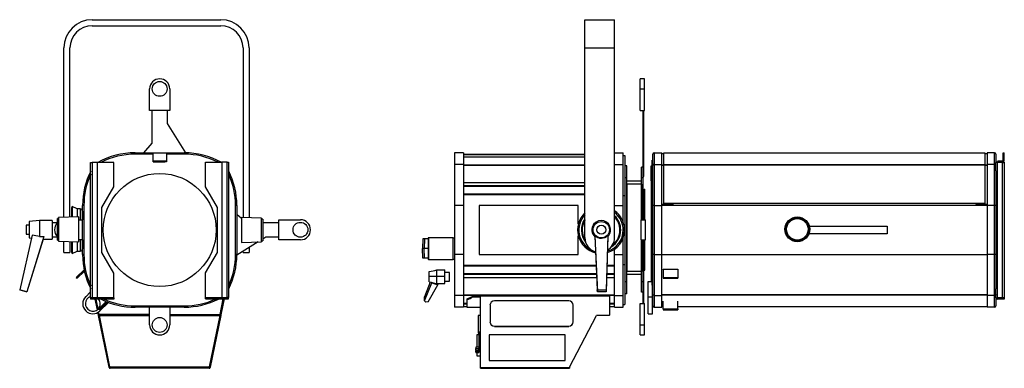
# Model space of a CAD drawing. Header units: millimetres. Extents: x 67 to 1392, y 49 to 1397.
# Tile 4 of 4: x 67 to 1392, y 928 to 1397. Entities that reach past the tile are written whole.
import ezdxf

# ---------------------------------------------------------------- set-up
doc = ezdxf.new("R2010")
doc.units = ezdxf.units.MM

msp = doc.modelspace()

# ---------------------------------------------------------------- linework, layer by layer
at = {"color": 7, "linetype": 'Continuous', "lineweight": 25}
for p, q in [((164.7, 1397.3), (337.7, 1397.3)), ((827.6, 1397.3), (867.6, 1397.3)), ((827.6, 1359.3), (827.6, 1397.3)), ((867.6, 1359.3), (867.6, 1397.3)), ((164.7, 1389.3), (337.7, 1389.3)), ((126.7, 1131.6), (126.7, 1359.3)), ((134.7, 1131.8), (134.7, 1359.3)), ((367.7, 1359.3), (367.7, 1131.2)), ((375.7, 1359.3), (375.7, 1131)), ((827.6, 1359.3), (867.6, 1359.3)), ((827.6, 1104.3), (827.6, 1359.3)), ((867.6, 1104.3), (867.6, 1359.3)), ((908, 1317.8), (902, 1317.8)), ((902, 1304.3), (902, 1317.8)), ((908, 1304.3), (908, 1317.8)), ((242, 1275.3), (242, 1304.3)), ((269, 1304.3), (269, 1275.3)), ((902, 1275.3), (902, 1304.3)), ((902, 1304.3), (908, 1304.3)), ((908, 1275.3), (908, 1304.3)), ((269, 1275.3), (242, 1275.3)), ((245.5, 1231.2), (245.5, 1275.3)), ((265.4, 1275.3), (265.4, 1257.7)), ((902, 1275.3), (908, 1275.3)), ((906, 1231.2), (906, 1275.3)), ((906.8, 1231.2), (906.8, 1275.3)), ((265.4, 1257.7), (290, 1218.3)), ((234.3, 1218.3), (245.5, 1231.2)), ((906, 1231.2), (906.8, 1231.2)), ((906, 1198.8), (906, 1231.2)), ((906.8, 1186.5), (906.8, 1231.2)), ((222.5, 1216.5), (222.5, 1218.3)), ((222.5, 1218.3), (288.5, 1218.3)), ((246.5, 1218.1), (264.5, 1218.1)), ((246.5, 1207.6), (246.5, 1218.1)), ((246.5, 1207.6), (264.5, 1207.6)), ((246.5, 1206), (246.5, 1207.6)), ((246.5, 1206), (262.5, 1206)), ((264.5, 1206), (262.5, 1206)), ((264.5, 1218.1), (264.5, 1207.6)), ((264.5, 1207.6), (264.5, 1206)), ((288.5, 1218.3), (288.5, 1216.5)), ((664.2, 1218.3), (652.2, 1218.3)), ((652.2, 1218.3), (652.2, 1202.6)), ((664.2, 1218.3), (664.2, 1202.6)), ((664.2, 1216.5), (827.6, 1216.5)), ((664.2, 1212.8), (827.6, 1212.8)), ((867.6, 1218.3), (879.3, 1218.3)), ((879.3, 1202.6), (879.3, 1218.3)), ((879.3, 1214.5), (881.3, 1214.5)), ((881.3, 1214.5), (881.3, 1161)), ((918, 1208.5), (919.2, 1208.5)), ((918, 1178.5), (918, 1208.5)), ((919.2, 1201.3), (919.2, 1216.5)), ((921, 1218.3), (921, 1202.6)), ((921, 1218.3), (931, 1218.3)), ((931, 1202.6), (931, 1218.3)), ((931, 1217.5), (934, 1217.5)), ((934, 1202.7), (934, 1218.3)), ((934, 1218.3), (1366, 1218.3)), ((1366, 1218.3), (1366, 1202.7)), ((1366, 1217.5), (1369, 1217.5)), ((1379, 1218.3), (1369, 1218.3)), ((1369, 1218.3), (1369, 1202.6)), ((1379, 1202.6), (1379, 1218.3)), ((1380.8, 1216.5), (1380.8, 1205.4)), ((1383.5, 1207.5), (1390.5, 1207.5)), ((1383.5, 1207.5), (1383.5, 1206)), ((1383.5, 1206), (1390.5, 1206)), ((1390.5, 1207.6), (1390.5, 1218.1)), ((1390.5, 1218.1), (1392, 1218.1)), ((1390.5, 1207.6), (1392, 1207.6)), ((1390.5, 1207.5), (1390.5, 1206)), ((1392, 1207.6), (1392, 1218.1)), ((162.6, 1205.4), (164.6, 1205.4)), ((162.6, 1023.4), (162.6, 1205.4)), ((164.6, 1205.4), (164.6, 1023.4)), ((171.6, 1205.4), (164.6, 1205.4)), ((171.6, 1023.4), (171.6, 1205.4)), ((193.6, 1205.4), (171.6, 1205.4)), ((193.6, 1172.4), (193.6, 1205.4)), ((317.3, 1172.7), (317.3, 1205.7)), ((317.3, 1205.7), (339.3, 1205.7)), ((339.3, 1205.7), (339.3, 1023.7)), ((346.3, 1205.7), (339.3, 1205.7)), ((346.3, 1023.7), (346.3, 1205.7)), ((346.3, 1205.7), (348.3, 1205.7)), ((348.3, 1205.7), (348.3, 1023.7)), ((664.2, 1202.6), (652.2, 1202.6)), ((652.2, 1202.6), (652.2, 1147.5)), ((664.2, 1202.6), (664.2, 1147.5)), ((867.6, 1202.6), (879.3, 1202.6)), ((879.3, 1147.5), (879.3, 1202.6)), ((884, 1200.8), (882, 1200.8)), ((882, 1184.8), (882, 1200.8)), ((884, 1184.8), (884, 1200.8)), ((906, 1198.8), (904, 1198.8)), ((904, 1184.8), (904, 1198.8)), ((906, 1184.8), (906, 1198.8)), ((916.8, 1200.8), (918, 1200.8)), ((916.8, 1180.8), (916.8, 1200.8)), ((919.2, 1147.5), (919.2, 1201.3)), ((921, 1202.6), (921, 1147.5)), ((921, 1202.6), (931, 1202.6)), ((931, 1147.5), (931, 1202.6)), ((934, 1202.7), (1366, 1202.7)), ((934, 1202.3), (934, 1202.7)), ((934, 1150), (934, 1202.3)), ((934, 1202.3), (1366, 1202.3)), ((1366, 1202.7), (1366, 1202.3)), ((1366, 1202.3), (1366, 1150)), ((1369, 1202.6), (1369, 1147.5)), ((1379, 1202.6), (1369, 1202.6)), ((1379, 1147.5), (1379, 1202.6)), ((1382.8, 1205.7), (1380.8, 1205.7)), ((1382.8, 1205.4), (1380.8, 1205.4)), ((1380.8, 1193.9), (1380.8, 1205.4)), ((1380.8, 1193.9), (1380.8, 1147.5)), ((1382.8, 1205.4), (1382.8, 1205.7)), ((1382.8, 1205.7), (1382.8, 1205.7)), ((1389.8, 1205.7), (1382.8, 1205.7)), ((1382.8, 1023.4), (1382.8, 1205.4)), ((1389.8, 1205.4), (1382.8, 1205.4)), ((1389.8, 1205.7), (1389.8, 1205.4)), ((1391.8, 1205.7), (1389.8, 1205.7)), ((1389.8, 1205.7), (1389.8, 1205.7)), ((1389.8, 1205.4), (1391.8, 1205.4)), ((1389.8, 1023.4), (1389.8, 1205.4)), ((1391.8, 1205.7), (1391.8, 1205.4)), ((1391.8, 1205.4), (1391.8, 1023.4)), ((884, 1184.8), (882, 1184.8)), ((882, 1044.8), (882, 1184.8)), ((884, 1044.8), (884, 1184.8)), ((904, 1180.3), (884, 1180.3)), ((906, 1184.8), (904, 1184.8)), ((904, 1128.3), (904, 1184.8)), ((906, 1186.5), (906.8, 1186.5)), ((906, 1128.3), (906, 1184.8)), ((918, 1180.8), (916.8, 1180.8)), ((916.8, 1180.8), (916.8, 1052.3)), ((177.6, 1144.7), (193.6, 1172.4)), ((333.3, 1144.9), (317.3, 1172.7)), ((664.2, 1178.6), (827.6, 1178.6)), ((664.2, 1178.3), (827.6, 1178.3)), ((904, 1176.3), (884, 1176.3)), ((884, 1176.3), (884, 1058.8)), ((904, 1176.3), (904, 1128.3)), ((907.3, 1169.3), (908.1, 1169.3)), ((907.3, 1128.3), (907.3, 1169.3)), ((908.1, 1128.3), (908.1, 1169.3)), ((919.2, 1178.5), (918, 1178.5)), ((918, 1178.5), (918, 1050.5)), ((879.3, 1161), (881.3, 1161)), ((881.3, 1161), (881.3, 1068)), ((137.5, 1146.1), (136.7, 1144.3)), ((136.7, 1144.3), (136.7, 1131.9)), ((144.4, 1142.9), (137.5, 1146.1)), ((137.5, 1146.1), (137.5, 1131.9)), ((148.5, 1142.9), (144.4, 1142.9)), ((144.4, 1142.9), (144.4, 1132.1)), ((151.5, 1139.9), (151.5, 1128.3)), ((153.5, 1147.5), (151.7, 1147.5)), ((151.7, 1081.5), (151.7, 1147.5)), ((153.5, 1147.5), (153.5, 1081.5)), ((177.6, 1084.2), (177.6, 1144.7)), ((333.3, 1084.4), (333.3, 1144.9)), ((357.5, 1081.5), (357.5, 1147.5)), ((359.3, 1147.5), (357.5, 1147.5)), ((359.3, 1147.5), (359.3, 1081.5)), ((664.2, 1147.5), (652.2, 1147.5)), ((652.2, 1147.5), (652.2, 1081.5)), ((664.2, 1147.5), (664.2, 1081.5)), ((818.8, 1147.5), (685.6, 1147.5)), ((685.6, 1147.5), (685.6, 1081.7)), ((818.8, 1122.6), (818.8, 1147.5)), ((879.3, 1124.8), (879.3, 1147.5)), ((921, 1147.5), (919.2, 1147.5)), ((919.2, 1081.5), (919.2, 1147.5)), ((921, 1147.5), (931, 1147.5)), ((921, 1147.5), (921, 1081.5)), ((931, 1149.1), (946, 1149.1)), ((931, 1149), (946, 1149)), ((931, 1147.9), (1369, 1147.9)), ((931, 1081.5), (931, 1147.5)), ((1366, 1150), (934, 1150)), ((1366, 1150), (934, 1150)), ((934, 1150), (934, 1150)), ((946, 1149.1), (946, 1150)), ((946, 1149.1), (946, 1149)), ((1354, 1149.1), (1354, 1150)), ((1354, 1149.1), (1369, 1149.1)), ((1354, 1149.1), (1354, 1149)), ((1354, 1149), (1369, 1149)), ((1366, 1150), (1366, 1150)), ((1379, 1147.5), (1369, 1147.5)), ((1369, 1147.5), (1369, 1081.5)), ((1380.8, 1147.5), (1379, 1147.5)), ((1379, 1081.5), (1379, 1147.5)), ((1380.8, 1147.5), (1380.8, 1081.5)), ((93.9, 1127.3), (79.9, 1125.8)), ((110.9, 1127.3), (93.9, 1127.3)), ((93.9, 1127.3), (93.9, 1105.9)), ((110.9, 1127.3), (110.9, 1102.3)), ((119.5, 1129.9), (117.8, 1129.9)), ((117.8, 1108.8), (117.8, 1129.9)), ((146.5, 1132.1), (119.5, 1131.4)), ((119.5, 1131.4), (119.5, 1099.4)), ((146.5, 1107.8), (146.5, 1132.1)), ((146.5, 1128.3), (151.7, 1128.3)), ((359.3, 1135.7), (365.6, 1130.2)), ((392.6, 1130.5), (365.6, 1131.2)), ((365.6, 1131.2), (365.6, 1097.8)), ((392.6, 1130.5), (392.6, 1130.5)), ((392.6, 1098.5), (392.6, 1130.5)), ((394.3, 1129), (392.6, 1129)), ((394.3, 1129), (394.3, 1100)), ((415.9, 1101.3), (415.9, 1128.3)), ((415.9, 1128.3), (444.9, 1128.3)), ((903.3, 1128.3), (909.3, 1128.3)), ((903.3, 1101.3), (903.3, 1128.3)), ((909.3, 1101.3), (909.3, 1128.3)), ((79.9, 1120.8), (75.9, 1120.8)), ((75.9, 1120.8), (75.9, 1108.8)), ((79.9, 1125.8), (79.9, 1103.8)), ((117.8, 1124.3), (110.9, 1124.3)), ((394.3, 1124.8), (415.9, 1124.8)), ((839.3, 1122), (840.7, 1123.5)), ((1129.7, 1119.7), (1234.5, 1119.7)), ((1234.5, 1119.7), (1234.5, 1109.4)), ((84, 1107.4), (67.1, 1034.1)), ((75.9, 1108.8), (79.9, 1108.8)), ((99.5, 1105.9), (76.8, 1031.5)), ((98.5, 1102.3), (76.8, 1031.4)), ((79.9, 1103.8), (83.1, 1103.5)), ((98.4, 1102.3), (110.9, 1102.3)), ((110.9, 1105.3), (117.8, 1105.3)), ((117.8, 1100.9), (117.8, 1108.8)), ((117.8, 1100.9), (119.5, 1100.9)), ((146.5, 1098.7), (146.5, 1107.8)), ((151.7, 1101.3), (146.5, 1101.3)), ((151.5, 1101.3), (151.5, 1089.2)), ((392.6, 1100), (394.3, 1100)), ((398.4, 1104.9), (394.3, 1102.3)), ((415.9, 1104.9), (398.4, 1104.9)), ((444.9, 1101.3), (415.9, 1101.3)), ((609.7, 1102.5), (609.2, 1089.5)), ((611.7, 1102.5), (609.7, 1102.5)), ((611.7, 1102.5), (611.4, 1089.5)), ((616.9, 1102.5), (611.7, 1102.5)), ((617.4, 1104), (616.9, 1104)), ((616.9, 1104), (616.9, 1075)), ((617.4, 1104), (617.4, 1075)), ((650.4, 1104), (617.4, 1104)), ((650.4, 1075), (650.4, 1104)), ((650.4, 1104), (652.2, 1104)), ((818.8, 1081.7), (818.8, 1106.5)), ((841.1, 1107.3), (844.3, 1034)), ((841.1, 1105.8), (844.4, 1031.4)), ((858.4, 1107.4), (856.3, 1034.1)), ((858.5, 1105.9), (856.4, 1031.5)), ((879.3, 1081.5), (879.3, 1104.3)), ((903.3, 1101.3), (909.3, 1101.3)), ((904, 1044.8), (904, 1101.3)), ((904, 1101.3), (904, 1058.8)), ((906, 1044.8), (906, 1101.3)), ((906.8, 1033.4), (906.8, 1101.3)), ((907.3, 1066), (907.3, 1101.3)), ((908.1, 1066), (908.1, 1101.3)), ((1234.5, 1109.4), (1129.1, 1109.4)), ((119.5, 1099.4), (146.5, 1098.7)), ((126.7, 1084.3), (126.7, 1099.3)), ((134.7, 1099), (134.7, 1084.3)), ((136.7, 1099), (136.7, 1084.7)), ((137.5, 1099), (137.5, 1082.9)), ((144.4, 1098.8), (144.4, 1086.2)), ((388, 1098.4), (359.3, 1080.5)), ((365.6, 1097.8), (392.6, 1098.5)), ((375.7, 1090.8), (375.7, 1084.3)), ((609.7, 1076.5), (609.2, 1089.5)), ((611.4, 1089.5), (609.2, 1089.5)), ((616.9, 1089.5), (611.4, 1089.5)), ((611.7, 1076.5), (611.4, 1089.5)), ((867.3, 1081.5), (867.3, 1088.5)), ((126.7, 1084.3), (134.7, 1084.3)), ((136.7, 1084.7), (137.5, 1082.9)), ((137.5, 1082.9), (144.4, 1086.2)), ((144.4, 1086.2), (148.5, 1086.2)), ((153.5, 1081.5), (151.7, 1081.5)), ((193.6, 1056.4), (177.6, 1084.2)), ((317.3, 1056.7), (333.3, 1084.4)), ((359.3, 1081.5), (357.5, 1081.5)), ((367.7, 1084.3), (367.7, 1085.8)), ((367.7, 1084.3), (375.7, 1084.3)), ((611.7, 1076.5), (609.7, 1076.5)), ((616.9, 1076.5), (611.7, 1076.5)), ((617.4, 1075), (616.9, 1075)), ((617.4, 1075), (650.4, 1075)), ((652.2, 1075), (650.4, 1075)), ((664.2, 1081.5), (652.2, 1081.5)), ((652.2, 1081.5), (652.2, 1026.5)), ((664.2, 1081.5), (664.2, 1026.5)), ((685.6, 1081.7), (818.8, 1081.7)), ((867.3, 1026.5), (867.3, 1081.5)), ((867.3, 1081.5), (879.3, 1081.5)), ((879.3, 1026.5), (879.3, 1081.5)), ((919.2, 1027.8), (919.2, 1081.5)), ((921, 1081.5), (919.2, 1081.5)), ((921, 1081.5), (921, 1026.5)), ((921, 1081.5), (931, 1081.5)), ((931, 1026.5), (931, 1081.5)), ((1369, 1081.5), (1369, 1026.5)), ((1379, 1081.5), (1369, 1081.5)), ((1379, 1026.5), (1379, 1081.5)), ((1380.8, 1081.5), (1379, 1081.5)), ((1380.8, 1081.5), (1380.8, 1035.2)), ((153.7, 1061.1), (143.2, 1050.8)), ((628.3, 1052.4), (628.3, 1060.8)), ((628.3, 1060.8), (639.3, 1060.8)), ((639.3, 1052.4), (639.3, 1060.8)), ((879.3, 1068), (881.3, 1068)), ((881.3, 1068), (881.3, 1014.5)), ((907.3, 1066), (907.3, 1060.3)), ((907.3, 1066), (908.1, 1066)), ((907.3, 1060.3), (908.1, 1060.3)), ((908.1, 1060.3), (908.1, 1066)), ((933, 1061.3), (933, 1061.6)), ((952.5, 1061.3), (933, 1061.3)), ((933, 1061.3), (933, 1050.8)), ((952.5, 1061.6), (952.5, 1061.3)), ((952.5, 1061.3), (952.5, 1050.8)), ((143.2, 1050.8), (144.3, 1049.8)), ((154.1, 1059.3), (144.3, 1049.8)), ((193.6, 1023.4), (193.6, 1056.4)), ((317.3, 1023.7), (317.3, 1056.7)), ((618.3, 1052.2), (618.3, 1058.5)), ((618.3, 1044.7), (618.3, 1052.2)), ((628.3, 1042.4), (628.3, 1052.4)), ((628.3, 1052.4), (639.3, 1052.4)), ((645.5, 1057.5), (639.3, 1057.5)), ((639.3, 1042.4), (639.3, 1052.4)), ((645.5, 1047.8), (645.5, 1057.5)), ((645.5, 1045.7), (645.5, 1047.8)), ((664.2, 1050.7), (843.5, 1050.7)), ((664.2, 1050.5), (843.5, 1050.5)), ((856.9, 1050.7), (867.3, 1050.7)), ((856.9, 1050.5), (867.3, 1050.5)), ((904, 1058.8), (884, 1058.8)), ((904, 1054.8), (884, 1054.8)), ((916.8, 1052.3), (918, 1052.3)), ((916.8, 1052.3), (916.8, 1045.3)), ((918, 1050.5), (919.2, 1050.5)), ((918, 1040.4), (918, 1050.5)), ((933, 1050.8), (952.5, 1050.8)), ((933, 1050.8), (933, 1049.8)), ((933, 1049.8), (952.5, 1049.8)), ((952.5, 1050.8), (952.5, 1049.8)), ((67.1, 1034.1), (76.8, 1031.5)), ((67.1, 1034), (67.1, 1034.1)), ((76.8, 1031.4), (67.1, 1034)), ((619.6, 1044.4), (611.8, 1024.5)), ((611.8, 1019.3), (621.6, 1043.4)), ((616.8, 1017.9), (629.9, 1040.8)), ((621.8, 1043.9), (621.6, 1043.4)), ((621.6, 1043.4), (629.9, 1040.8)), ((628.3, 1042.4), (639.3, 1042.4)), ((629.9, 1040.8), (630.8, 1042.4)), ((639.3, 1045.7), (645.5, 1045.7)), ((844.3, 1034), (856.3, 1034.1)), ((844.4, 1031.4), (844.3, 1034)), ((856.3, 1034.1), (856.4, 1031.5)), ((884, 1044.8), (882, 1044.8)), ((882, 1028.8), (882, 1044.8)), ((884, 1028.8), (884, 1044.8)), ((906, 1044.8), (904, 1044.8)), ((904, 1030.8), (904, 1044.8)), ((906, 1030.8), (906, 1044.8)), ((912.8, 1045.3), (918, 1045.3)), ((912.8, 1024.8), (912.8, 1045.3)), ((918.8, 1024.8), (918.8, 1040.4)), ((1380.8, 1023.4), (1380.8, 1035.2)), ((76.8, 1031.5), (76.8, 1031.4)), ((156, 1024.8), (162.6, 1031.4)), ((162.6, 1023.4), (162.6, 1021.4)), ((193.6, 1023.4), (162.6, 1023.4)), ((164.6, 1023.4), (162.6, 1023.4)), ((193.6, 1021.4), (162.6, 1021.4)), ((164.6, 1023.4), (171.6, 1023.4)), ((164.6, 1023.4), (164.6, 1023.4)), ((171.6, 1007.3), (168.7, 1021.4)), ((172.5, 1008.1), (169.8, 1021.4)), ((172.6, 1008.1), (169.9, 1021.4)), ((193.6, 1023.4), (193.6, 1021.4)), ((193.6, 1023.4), (193.6, 1023.4)), ((317.3, 1023.7), (348.3, 1023.7)), ((317.3, 1021.7), (317.3, 1023.7)), ((317.3, 1023.7), (317.3, 1023.7)), ((317.3, 1021.7), (348.3, 1021.7)), ((341.2, 1021.7), (336.9, 1000.4)), ((336.9, 1000.9), (341.1, 1021.7)), ((342.2, 1021.7), (337.9, 1000.2)), ((339.3, 1023.7), (346.3, 1023.7)), ((348.3, 1023.7), (346.3, 1023.7)), ((346.3, 1023.7), (346.3, 1023.7)), ((348.3, 1021.7), (348.3, 1023.7)), ((611.8, 1019.3), (611.8, 1024.5)), ((664.2, 1026.5), (652.2, 1026.5)), ((652.2, 1026.5), (652.2, 1010.7)), ((664.2, 1026.5), (664.2, 1010.7)), ((669.2, 1020.8), (669.2, 1021.9)), ((669.2, 1010.3), (669.2, 1020.8)), ((677.2, 1024.6), (677.2, 1025.6)), ((677.2, 1025.6), (687, 1025.6)), ((677.2, 1024.6), (687, 1024.6)), ((687, 1026.3), (687, 1026.1)), ((687, 1026.3), (861.2, 1026.3)), ((687, 929.6), (687, 1026.1)), ((687, 1026.1), (861.2, 1026.1)), ((856.4, 1031.5), (844.4, 1031.4)), ((861.2, 1026.3), (861.2, 1026.1)), ((861.2, 1000.2), (861.2, 1026.1)), ((867.3, 1026.5), (879.3, 1026.5)), ((867.3, 1010.7), (867.3, 1026.5)), ((879.3, 1010.7), (879.3, 1026.5)), ((884, 1028.8), (882, 1028.8)), ((906, 1030.8), (904, 1030.8)), ((906, 1033.4), (906.8, 1033.4)), ((906, 1015.8), (906, 1030.8)), ((906.8, 1015.8), (906.8, 1033.4)), ((912.8, 1024.8), (918.8, 1024.8)), ((912.8, 1001.8), (912.8, 1024.8)), ((918.8, 1001.8), (918.8, 1024.8)), ((919.2, 1020.5), (918.8, 1020.5)), ((919.2, 1012.5), (919.2, 1027.8)), ((921, 1026.5), (931, 1026.5)), ((921, 1026.5), (921, 1010.7)), ((931, 1010.7), (931, 1026.5)), ((1379, 1026.5), (1369, 1026.5)), ((1369, 1026.5), (1369, 1010.7)), ((1379, 1010.7), (1379, 1026.5)), ((1380.8, 1023.4), (1382.8, 1023.4)), ((1380.8, 1023.4), (1380.8, 1012.5)), ((1382.8, 1023.4), (1389.8, 1023.4)), ((1391.8, 1023.4), (1382.8, 1023.4)), ((1382.8, 1023.4), (1382.8, 1021.4)), ((1391.8, 1021.4), (1382.8, 1021.4)), ((1391.8, 1023.4), (1389.8, 1023.4)), ((1391.8, 1023.4), (1391.8, 1021.4)), ((1391.8, 1023.4), (1391.8, 1023.4)), ((173.5, 1008.4), (183.6, 1018.3)), ((173.5, 1008.4), (174.5, 1007.3)), ((174.5, 1007.3), (185.1, 1017.7)), ((186.5, 1017.2), (175.1, 1005.7)), ((222.5, 1012.5), (222.5, 1010.7)), ((222.5, 1012.5), (288.5, 1012.5)), ((288.5, 1010.7), (222.5, 1010.7)), ((242, 986.8), (242, 1010.7)), ((269, 1010.7), (269, 986.8)), ((288.5, 1010.7), (288.5, 1012.5)), ((613.8, 1017.5), (611.8, 1019.3)), ((616.8, 1017.9), (613.8, 1017.5)), ((664.2, 1010.7), (652.2, 1010.7)), ((664.2, 1016.3), (669.2, 1016.3)), ((664.2, 1016.3), (669.2, 1016.3)), ((664.2, 1015.4), (669.2, 1015.4)), ((664.2, 1011.5), (669.2, 1011.5)), ((687, 1010.3), (669.2, 1010.3)), ((700, 1013.4), (700, 990.8)), ((806, 1019.2), (706, 1019.2)), ((812, 990.8), (812, 1013.4)), ((861.2, 1016.3), (867.3, 1016.3)), ((861.2, 1016.3), (867.3, 1016.3)), ((861.2, 1015.4), (867.3, 1015.4)), ((861.2, 1011.5), (867.3, 1011.5)), ((867.3, 1010.7), (879.3, 1010.7)), ((879.3, 1014.5), (881.3, 1014.5)), ((902, 1015.8), (908, 1015.8)), ((902, 986.8), (902, 1015.8)), ((908, 986.8), (908, 1015.8)), ((921, 1010.7), (931, 1010.7)), ((931, 1011.5), (933, 1011.5)), ((933, 1008.4), (933, 1018.9)), ((933, 1008.4), (933, 1007.3)), ((933, 1008.4), (952.5, 1008.4)), ((933, 1007.3), (952.5, 1007.3)), ((952.5, 1008.4), (952.5, 1018.9)), ((952.5, 1011.5), (1369, 1011.5)), ((952.5, 1008.4), (952.5, 1007.3)), ((1379, 1010.7), (1369, 1010.7)), ((173, 1000.2), (172.4, 1003.6)), ((173, 1000.2), (174, 1000.4)), ((173.2, 999.3), (173, 1000.2)), ((174.2, 999.5), (173.2, 999.3)), ((187.4, 929.8), (173.2, 999.3)), ((174, 1000.9), (173.3, 1004.3)), ((174, 1000.4), (173.3, 1004.2)), ((174, 1000.4), (174.2, 999.5)), ((188.4, 930), (174.2, 999.5)), ((174.3, 999.5), (242, 999.5)), ((174.3, 999.5), (174.3, 999.3)), ((188.3, 930.3), (174.3, 999.3)), ((336.7, 999.5), (269, 999.5)), ((336.7, 999.5), (322.6, 930)), ((322.6, 930.3), (336.7, 999.3)), ((337.7, 999.3), (323.5, 929.8)), ((336.7, 999.5), (336.9, 1000.4)), ((337.7, 999.3), (336.7, 999.5)), ((336.7, 999.5), (336.7, 999.3)), ((336.9, 1000.4), (337.9, 1000.2)), ((337.9, 1000.2), (337.7, 999.3)), ((687, 999.3), (684, 999.3)), ((684, 999.3), (684, 975.7)), ((807, 929.8), (843.2, 999.3)), ((860.2, 999.3), (843.2, 999.3)), ((860.2, 999.3), (861.2, 1000.2)), ((912.8, 1001.8), (918.8, 1001.8)), ((706, 985.1), (806, 985.1)), ((706, 985.1), (706, 984.9)), ((706, 984.9), (806, 984.9)), ((806, 985.1), (806, 984.9)), ((902, 986.8), (908, 986.8)), ((902, 973.3), (902, 986.8)), ((908, 973.3), (908, 986.8)), ((685.3, 973.7), (682.3, 973.7)), ((682.3, 973.7), (682.3, 956.9)), ((684, 975.7), (685.3, 975.7)), ((687, 977.3), (685.3, 977.3)), ((685.3, 966.3), (685.3, 977.3)), ((698.7, 973.7), (698.7, 938.8)), ((801.2, 973.7), (698.7, 973.7)), ((801.2, 938.8), (801.2, 973.7)), ((902, 973.3), (908, 973.3)), ((182.4, 959.5), (182.4, 959.5)), ((685.3, 956.9), (681.1, 956.9)), ((681.1, 956.9), (681.1, 955)), ((681.1, 953), (681.1, 955)), ((681.1, 955), (684.9, 955)), ((684.9, 955.6), (684.9, 955.3)), ((684.9, 955.6), (685.3, 955.6)), ((684.9, 955), (684.9, 955.6)), ((684.9, 955.3), (687, 955.3)), ((684.9, 953), (684.9, 955)), ((684.9, 955), (684.9, 953)), ((685.3, 955.6), (685.3, 966.3)), ((685.4, 955.2), (685.4, 955.3)), ((685.4, 955.2), (687, 955.2)), ((681.1, 953), (684.9, 953)), ((681.1, 953), (681.1, 952.2)), ((681.1, 950.4), (681.1, 952.2)), ((681.1, 952.2), (684.9, 952.2)), ((681.1, 950.4), (684.9, 950.4)), ((681.1, 950.4), (681.1, 949.6)), ((681.1, 949.6), (684.9, 949.6)), ((682.3, 949.6), (682.3, 945.3)), ((682.3, 945.3), (687, 945.3)), ((684.9, 953), (684.9, 952.2)), ((684.9, 950.4), (684.9, 952.2)), ((684.9, 952.2), (684.9, 950.4)), ((684.9, 950.4), (684.9, 949.6)), ((187.2, 935.7), (187.2, 935.7)), ((187.4, 929.8), (188.4, 930)), ((188.4, 929.8), (187.4, 929.6)), ((187.4, 929.6), (187.4, 929.8)), ((188.3, 930.3), (322.6, 930.3)), ((188.5, 929.6), (188.4, 930.3)), ((188.4, 929.8), (188.4, 930)), ((188.8, 928.5), (188.8, 929.5)), ((322.1, 929.5), (188.8, 929.5)), ((322.1, 928.5), (188.8, 928.5)), ((217.8, 930.3), (217.8, 929.5)), ((297.6, 930.3), (297.6, 929.5)), ((322.1, 929.5), (322.1, 928.5)), ((322.5, 930.3), (322.4, 929.6)), ((322.6, 930), (322.5, 929.8)), ((323.5, 929.6), (322.5, 929.8)), ((323.5, 929.8), (322.6, 930)), ((323.5, 929.8), (323.5, 929.6)), ((324.7, 940.5), (324.7, 940.5)), ((687, 929.6), (807, 929.6)), ((687, 928.5), (687, 929.6)), ((687, 928.5), (807, 928.5)), ((698.7, 939), (801.2, 939)), ((698.7, 938.8), (801.2, 938.8)), ((807, 929.6), (807, 929.8)), ((807, 929.6), (807, 928.5))]:
    msp.add_line(p, q, dxfattribs=at)
at = {"color": 8, "linetype": 'Continuous', "lineweight": 25}
for p, q in [((246.5, 1216.5), (222.5, 1216.5)), ((288.5, 1216.5), (264.5, 1216.5)), ((827.6, 1215.6), (664.2, 1215.6)), ((664.2, 1202.1), (827.6, 1202.1)), ((664.2, 1201.8), (827.6, 1201.8)), ((931, 1202.1), (934, 1202.1)), ((931, 1201.8), (934, 1201.8)), ((1366, 1202.1), (1369, 1202.1)), ((1366, 1201.8), (1369, 1201.8)), ((1382.8, 1205.4), (1382.8, 1205.7)), ((1389.8, 1205.7), (1389.8, 1205.4)), ((664.2, 1174.4), (827.6, 1174.4)), ((827.6, 1173), (664.2, 1173)), ((664.2, 1163.3), (827.6, 1163.3)), ((827.6, 1161.9), (664.2, 1161.9)), ((148.5, 1142.9), (148.5, 1128.3)), ((867.6, 1147.5), (879.3, 1147.5)), ((148.5, 1101.3), (148.5, 1086.2)), ((931, 1081.5), (1369, 1081.5)), ((664.2, 1067.2), (842.8, 1067.2)), ((842.8, 1065.8), (664.2, 1065.8)), ((867.3, 1065.8), (857.3, 1065.8)), ((857.4, 1067.2), (867.3, 1067.2)), ((664.2, 1056.1), (843.3, 1056.1)), ((843.3, 1054.7), (664.2, 1054.7)), ((867.3, 1054.7), (857, 1054.7)), ((857.1, 1056.1), (867.3, 1056.1)), ((193.6, 1023.4), (171.6, 1023.4)), ((317.3, 1023.7), (339.3, 1023.7)), ((664.2, 1027.3), (867.3, 1027.3)), ((664.2, 1027), (867.3, 1027)), ((1369, 1027.5), (931, 1027.5)), ((1369, 1026.9), (931, 1026.9)), ((1382.8, 1023.4), (1382.8, 1023.4)), ((242, 1000.9), (174, 1000.9)), ((174.3, 999.3), (242, 999.3)), ((269, 1000.9), (336.9, 1000.9)), ((269, 999.3), (336.7, 999.3)), ((687, 966.3), (685.3, 966.3))]:
    msp.add_line(p, q, dxfattribs=at)
at = {"color": 7, "linetype": 'Continuous', "lineweight": 25}
for centre, radius in [((255.5, 1304.3), 10), ((255.5, 1114.5), 76), ((1113.5, 1115.4), 16.7), ((1113.5, 1115.4), 16), ((1113.5, 1115.4), 14.5), ((444.9, 1114.8), 10), ((849.7, 1114.8), 11), ((849.7, 1114.8), 6), ((255.5, 986.8), 10)]:
    msp.add_circle(centre, radius, dxfattribs=at)
for centre, radius, start, end in [((164.7, 1359.3), 38, 90, 180), ((337.7, 1359.3), 38, 0, 90), ((164.7, 1359.3), 30, 90, 180), ((337.7, 1359.3), 30, 0, 90), ((255.5, 1304.3), 13.5, 0, 180), ((222.5, 1114.5), 103.8, 90, 118.8897), ((288.5, 1114.5), 103.8, 61.3805, 90), ((921, 1216.5), 1.8, 90, 180), ((1379, 1216.5), 1.8, 0, 90), ((1390.5, 1207.6), 0.01, 270, 0), ((1390.5, 1207.6), 1.51, 270, 0), ((255.5, 1147.5), 103.8, 153.4852, 180), ((255.5, 1147.5), 103.8, 0, 26.5148), ((148.5, 1139.9), 3, 360, 90), ((849.4, 1114.5), 31.6, 0, 54.7698), ((444.9, 1114.8), 13.5, 270, 90), ((849.4, 1114.5), 31.6, 133.5268, 256.4963), ((849.4, 1114.5), 29.8, 136.9361, 244.7755), ((849.4, 1114.5), 26.4, 145.5714, 217.7819), ((849.7, 1114.8), 12.5, 314.3295, 226.5698), ((849.4, 1114.5), 29.8, 0, 52.2688), ((849.4, 1114.5), 26.4, 0, 46.2991), ((127.5, 1114.8), 13.5, 135.3348, 224.7847), ((127.5, 1114.8), 10, 165.9301, 194.0699), ((849.4, 1114.5), 12.5, 143.6356, 228.2092), ((849.4, 1114.5), 29.8, 286.5867, 0), ((849.4, 1114.5), 31.6, 285.5079, 0), ((849.4, 1114.5), 26.4, 302.5657, 0), ((847.6, 1104.3), 20, 180, 253.5218), ((847.6, 1104.3), 20, 301.0214, 0), ((148.5, 1089.2), 3, 270, 0), ((255.5, 1081.5), 103.8, 180, 206.5148), ((255.5, 1081.5), 103.8, 333.4852, 0), ((165.5, 1015.3), 13.5, 135, 315), ((165.5, 1015.3), 10, 107.182, 315), ((165.5, 1015.3), 10, 315, 38.0152), ((222.5, 1114.5), 103.8, 243.7779, 270), ((288.5, 1114.5), 103.8, 270, 296.5148), ((1382.8, 1023.4), 2, 180, 270), ((1382.8, 1023.4), 0.001, 180, 270), ((705.9, 1013.3), 5.94, 89.4251, 179.4131), ((806, 1013.3), 5.94, 0.5868, 90.575), ((921, 1012.5), 1.8, 180, 270), ((1379, 1012.5), 1.8, 270, 0), ((255.5, 986.8), 13.5, 180, 0), ((705.9, 991.1), 5.94, 180.5869, 270.5749), ((705.9, 990.9), 5.94, 180.5869, 270.5749), ((806, 991.1), 5.94, 269.425, 359.4132), ((806, 990.9), 5.94, 269.425, 359.4131), ((188.8, 929.9), 1.4, 191.5, 270), ((188.8, 929.9), 0.4, 191.5, 270), ((322.1, 929.9), 0.4, 270, 348.5), ((322.1, 929.9), 1.4, 270, 348.5)]:
    msp.add_arc(centre, radius, start, end, dxfattribs=at)
at = {"color": 8, "linetype": 'Continuous', "lineweight": 25}
for centre, radius, start, end in [((222.5, 1114.5), 102, 90, 117.0005), ((288.5, 1114.5), 102, 63.2923, 90), ((255.5, 1147.5), 102, 155.5898, 180), ((255.5, 1147.5), 102, 0, 24.4102), ((849.4, 1114.5), 26.5, 145.2768, 218.3303), ((849.4, 1114.5), 25.4, 149.0168, 212.177), ((849.4, 1114.5), 26.5, 0, 46.4925), ((849.4, 1114.5), 25.4, 0, 44.1017), ((849.4, 1114.5), 26.5, 302.0174, 0), ((849.4, 1114.5), 25.4, 308.1706, 0), ((255.5, 1081.5), 102, 180, 204.4102), ((255.5, 1081.5), 102, 335.5898, 0), ((222.5, 1114.5), 102, 245.9119, 270), ((288.5, 1114.5), 102, 270, 294.4102)]:
    msp.add_arc(centre, radius, start, end, dxfattribs=at)
at = {"color": 7, "linetype": 'Continuous', "lineweight": 25}
for centre, major_axis, ratio, start_param, end_param in [((-898.3, 1114.8), (1383.8, -0.3), 0.00903, 5.511957, 5.517768), ((102.3, 1114.8), (3.8, 12.5), 0.002194, 2.362758, 3.142263), ((849.7, 1115.1), (-0.1, 11.6), 0.999694, 2.305876, 3.977309)]:
    msp.add_ellipse(centre, major_axis=major_axis, ratio=ratio, start_param=start_param, end_param=end_param, dxfattribs=at)
for points, knots in [([(921, 1202.6), (921, 1202.6), (920.9, 1202.6), (920.8, 1202.6), (920.6, 1202.5), (920.5, 1202.5), (920.4, 1202.5), (920.1, 1202.4), (919.9, 1202.3), (919.7, 1202.1), (919.4, 1201.9), (919.3, 1201.6), (919.2, 1201.4), (919.2, 1201.3), (919.2, 1201.3)], [0, 0, 0, 0, 0.042516, 0.085039, 0.127584, 0.170162, 0.212777, 0.317813, 0.42324, 0.527901, 0.633015, 0.844386, 0.994175, 1, 1, 1, 1]), ([(1380.8, 1201.3), (1380.8, 1201.3), (1380.8, 1201.3), (1380.8, 1201.4), (1380.8, 1201.5), (1380.7, 1201.7), (1380.6, 1202), (1380.2, 1202.2), (1379.8, 1202.4), (1379.4, 1202.5), (1379.2, 1202.6), (1379, 1202.6), (1379, 1202.6)], [0, 0, 0, 0, 0.0409912, 0.081968, 0.1229259, 0.2228769, 0.3225536, 0.5362587, 0.7479466, 0.8542363, 0.960315, 1, 1, 1, 1]), ([(921, 1026.5), (921, 1026.5), (920.9, 1026.5), (920.8, 1026.5), (920.6, 1026.5), (920.5, 1026.6), (920.4, 1026.6), (920.1, 1026.7), (919.9, 1026.8), (919.7, 1026.9), (919.4, 1027.2), (919.3, 1027.5), (919.2, 1027.7), (919.2, 1027.8), (919.2, 1027.8)], [0, 0, 0, 0, 0.042516, 0.085039, 0.127584, 0.170162, 0.212777, 0.317813, 0.42324, 0.527901, 0.633015, 0.844386, 0.994175, 1, 1, 1, 1]), ([(1380.8, 1027.8), (1380.8, 1027.8), (1380.8, 1027.7), (1380.8, 1027.7), (1380.8, 1027.5), (1380.7, 1027.4), (1380.6, 1027.1), (1380.2, 1026.8), (1379.8, 1026.6), (1379.4, 1026.6), (1379.2, 1026.5), (1379, 1026.5), (1379, 1026.5)], [0, 0, 0, 0, 0.0409912, 0.081968, 0.1229259, 0.2228769, 0.3225536, 0.5362587, 0.7479466, 0.8542363, 0.960315, 1, 1, 1, 1]), ([(174, 1000.9), (174, 1000.8), (174.1, 1000.6), (174.1, 1000.2), (174.1, 1000.1), (174.2, 999.8), (174.2, 999.7), (174.2, 999.6), (174.2, 999.5), (174.3, 999.5)], [0, 0, 0, 0, 0.25, 0.25, 0.5, 0.5, 0.75, 0.75, 1, 1, 1, 1]), ([(336.7, 999.5), (336.7, 999.5), (336.7, 999.6), (336.7, 999.7), (336.8, 999.8), (336.8, 1000.1), (336.8, 1000.2), (336.9, 1000.6), (336.9, 1000.8), (336.9, 1000.9)], [0, 0, 0, 0, 0.25, 0.25, 0.5, 0.5, 0.75, 0.75, 1, 1, 1, 1])]:
    msp.add_open_spline(points, degree=3, knots=knots, dxfattribs=at)
for points in [[(93.9, 1105.9), (90.6, 1106.4), (87.3, 1106.9), (84, 1107.4)], [(841.1, 1107.3), (841.1, 1106.7), (841.1, 1106.2), (841.1, 1105.8)], [(858.4, 1105.9), (858.4, 1106.4), (858.4, 1106.9), (858.4, 1107.4)], [(618.3, 1058.5), (621.6, 1059.3), (624.9, 1060), (628.3, 1060.8)], [(618.3, 1052.2), (621.6, 1052.2), (624.9, 1052.3), (628.3, 1052.4)], [(618.3, 1044.7), (621.6, 1043.9), (624.9, 1043.2), (628.3, 1042.4)], [(669.2, 1021.9), (671.9, 1023), (674.5, 1024.3), (677.2, 1025.6)], [(669.2, 1020.8), (671.9, 1021.9), (674.5, 1023.2), (677.2, 1024.6)]]:
    msp.add_open_spline(points, degree=3, dxfattribs=at)

doc.saveas('drawing.dxf')
